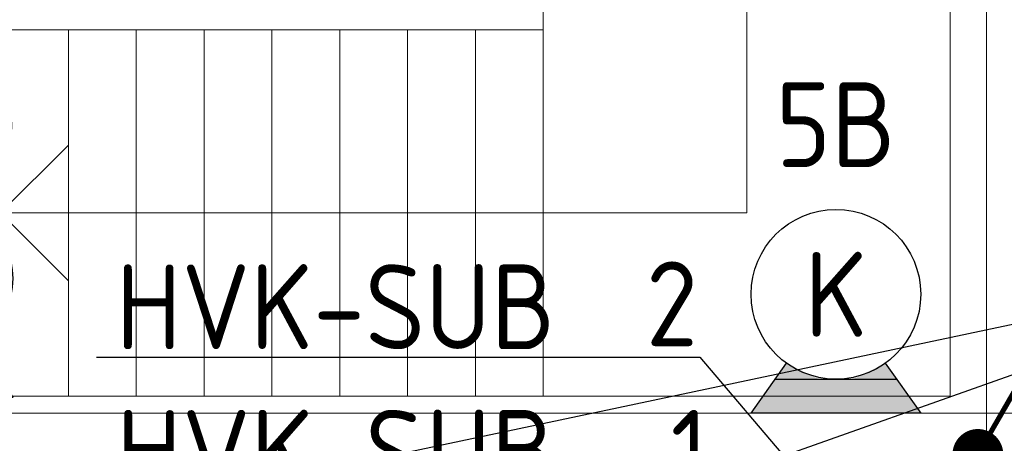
# Model space of a CAD drawing. Header units: millimetres. Extents: x -39149 to 267781, y -2340 to 58540.
# Tile 171 of 244: x 40362 to 43264, y 12336 to 13585. Entities that reach past the tile are written whole.
import ezdxf
from ezdxf.enums import TextEntityAlignment as Align

# ---------------------------------------------------------------- set-up
doc = ezdxf.new("R2010")
doc.units = ezdxf.units.MM
doc.header["$LTSCALE"] = 100
doc.header["$MEASUREMENT"] = 0
doc.linetypes.add('B0605', pattern=[141, 70, -35, 1, -35])
doc.linetypes.add('B0703', pattern=[93.740001, 62.5, -31.240001])
for name, color, linetype in [('00  Bestaand', 7, 'Continuous'), ('00  Bestaande kolommen', 7, 'Continuous'), ('A Stramien', 7, 'Continuous'), ('AL$1A---_ALGEMEEN', 8, 'Continuous'), ('EL6122--_L', 4, 'Continuous'), ('EL6222--_KRACHT_230', 3, 'Continuous'), ('EL6311--_LICHT_BINNEN', 3, 'Continuous'), ('EL6321--_NOODLICHT_DECEN', 3, 'Continuous'), ('EM6131--bestaand', 7, 'Continuous')]:
    doc.layers.add(name, color=color, linetype=linetype)
doc.styles.add('BURO-018', font='isocp.shx', dxfattribs={"height": 180})
doc.styles.add('BURO-025', font='isocp.shx', dxfattribs={"height": 250})
doc.styles.add('GENERATED_STYLE_3', font='swiss.ttf', dxfattribs={"width": 0.96})

# ---------------------------------------------------------------- blocks, each defined once
blk = doc.blocks.new('Wall_68_7', base_point=(35849.9, 12425))
at = {"layer": '00  Bestaande kolommen', "color": 8, "linetype": 'Continuous', "lineweight": 0}
blk.add_line((43325.1, 12425), (38960.1, 12425), dxfattribs=at)
blk = doc.blocks.new('201123_zuidvleugel links 1_2')
at = {"layer": '00  Bestaand', "color": 8, "linetype": 'Continuous', "lineweight": 0}
for p, q in [((0, 3000), (2650, 3000)), ((2650, 3000), (2650, 0)), ((540, 2400), (2110, 2400)), ((2110, 2400), (2110, 200)), ((1080, 1800), (1570, 1800)), ((1570, 1800), (1570, 0)), ((2650, 1800), (1570, 1800)), ((2650, 1600), (1570, 1600)), ((2650, 1400), (1570, 1400)), ((2650, 1200), (1570, 1200)), ((2650, 1000), (1570, 1000)), ((2650, 800), (1570, 800)), ((2650, 600), (1570, 600)), ((2650, 400), (1570, 400)), ((2110, 200), (1910, 400)), ((1910, 400), (2310, 400)), ((2110, 200), (2310, 400))]:
    blk.add_line(p, q, dxfattribs=at)
at = {"layer": '00  Bestaand', "color": 8, "linetype": 'B0703', "lineweight": 0}
for p, q in [((2650, 1800), (1570, 1800)), ((2650, 1600), (1570, 1600)), ((2650, 1400), (1570, 1400)), ((2650, 1200), (1570, 1200)), ((2650, 1000), (1570, 1000)), ((2650, 800), (1570, 800)), ((2650, 600), (1570, 600)), ((2650, 400), (1570, 400))]:
    blk.add_line(p, q, dxfattribs=at)
blk = doc.blocks.new('Standard grid marker_17')
at = {"layer": 'A Stramien', "color": 8, "linetype": 'B0605', "lineweight": 0}
blk.add_line((4000, 0), (46394.8, 0), dxfattribs=at)
at = {"layer": 'A Stramien', "color": 4, "lineweight": 0, "style": 'GENERATED_STYLE_3'}
blk.add_attdef('AC_MARKERTEXT_1', text='', height=100, rotation=90, dxfattribs=at).set_placement((-20, -52.3), align=Align.BOTTOM_LEFT)
blk = doc.blocks.new('E00002')
at = {"layer": 'AL$1A---_ALGEMEEN', "color": 0, "linetype": 'Continuous'}
for p, q in [((-2.5, 0), (-1.453, 1.466)), ((1.453, 1.466), (2.5, 0)), ((-1.786, 1), (1.786, 1)), ((2.5, 0), (-2.5, 0))]:
    blk.add_line(p, q, dxfattribs=at)
for points in [[(-1.453, 1.466), (-0.5, 1), (-1.786, 1)], [(1.453, 1.466), (0.5, 1), (1.786, 1)], [(-1.786, 1), (1.786, 1), (-2.5, 0), (2.5, 0)]]:
    blk.add_solid(points, dxfattribs=at)
blk = doc.blocks.new('1115B3-WA2')
at = {"layer": 'AL$1A---_ALGEMEEN', "color": 0, "linetype": 'Continuous'}
blk.add_circle((0, 3.5), 2.5, dxfattribs=at)
at = {"layer": 'AL$1A---_ALGEMEEN', "color": 0, "linetype": 'Continuous', "zscale": 100}
blk.add_blockref('E00002', (0, 0), dxfattribs=at)
at = {"layer": 'AL$1A---_ALGEMEEN', "color": 0, "linetype": 'Continuous', "style": 'BURO-018'}
for tag, p in [('CIRCUIT', (0, 8.5)), ('PANEL', (0, 8.5)), ('SUBCIRCUIT', (4.5, 8.5)), ('LIGHTFIXTURECODE', (0, 3.5)), ('SWITCHCODE', (4.5, 2.5))]:
    blk.add_attdef(tag, text='', height=1.8, dxfattribs=at).set_placement(p, align=Align.MIDDLE)
blk = doc.blocks.new('111304')
at = {"color": 0, "linetype": 'Continuous'}
for p, q in [((-1.5, 4.5), (1.5, 4.5)), ((0, 1), (0, 4.5))]:
    blk.add_line(p, q, dxfattribs=at)
blk.add_arc((0, 6), 1.5, 180, 0, dxfattribs=at)
at = {"color": 0, "linetype": 'Continuous', "style": 'BURO-018'}
for tag, p in [('PANEL', (0, 11.5)), ('CIRCUIT', (0, 8.5)), ('SUBCIRCUIT', (4.5, 8.5))]:
    blk.add_attdef(tag, text='', height=1.8, dxfattribs=at).set_placement(p, align=Align.MIDDLE)
at = {"color": 0, "linetype": 'Continuous', "style": 'BURO-018', "flags": 1}
for tag, p in [('POWERCODE', (13, 8.5)), ('ARTICLECODE', (0, 0))]:
    blk.add_attdef(tag, text='', height=1.8, dxfattribs=at).set_placement(p, align=Align.MIDDLE)
blk = doc.blocks.new('P6122003')
at = {"linetype": 'Continuous'}
for points in [[(7.5, 12.99, 0, 1.5, 0), (5.25, 9.093, 1.5, 1.5, 0)], [(-7.5, -12.99, 0, 1.5, 0), (-5.25, -9.093, 1.5, 1.5, 0)]]:
    blk.add_lwpolyline(points, format="xyseb", dxfattribs=at)
at = {"linetype": 'Continuous', "const_width": 0.15}
for points in [[(0, 0), (6.794, 11.768)], [(-6.794, -11.768), (0, 0)]]:
    blk.add_lwpolyline(points, dxfattribs=at)
at = {"const_width": 0.75}
blk.add_lwpolyline([(-0.375, 0, 1), (0.375, 0, 1)], format="xyb", close=True, dxfattribs=at)

msp = doc.modelspace()

# ---------------------------------------------------------------- linework, layer by layer
at = {"layer": 'EL6222--_KRACHT_230'}
for p, q in [((40587.8, 12590), (42367, 12590)), ((42367, 12590), (42694.8, 12204.4))]:
    msp.add_line(p, q, dxfattribs=at)
at = {"layer": 'EM6131--bestaand', "linetype": 'Continuous'}
for q in [(40086.5, 12010.4), (41796.5, 12010.4)]:
    msp.add_line((44328, 12905.7), q, dxfattribs=at)

# ---------------------------------------------------------------- block references
at = {"layer": '00  Bestaand', "color": 1, "linetype": 'Continuous', "lineweight": 0, "zscale": 1000, "rotation": 270}
msp.add_blockref('201123_zuidvleugel links 1_2', (40105, 15125), dxfattribs=at)
at = {"layer": '00  Bestaande kolommen', "color": 1, "lineweight": 0}
msp.add_blockref('Wall_68_7', (35849.9, 12425), dxfattribs=at)
at = {"layer": 'A Stramien', "color": 1, "linetype": 'Continuous', "lineweight": 0, "zscale": 1000, "rotation": 270}
msp.add_blockref('Standard grid marker_17', (43211.5, 48900), dxfattribs=at)
at = {"layer": 'EL6122--_L', "xscale": 100, "yscale": 100, "zscale": 100}
msp.add_blockref('P6122003', (43186.5, 12303.3), dxfattribs=at)
at = {"layer": 'EL6222--_KRACHT_230', "linetype": 'Continuous'}
ref = msp.add_blockref('111304', (42701.8, 12238.8), dxfattribs=dict(at, xscale=100, yscale=100, zscale=100, rotation=180))
ref.add_attrib('CIRCUIT', '2', dxfattribs={"layer": '0', "linetype": 'ByBlock', "height": 250, "style": 'BURO-025'}).set_placement((42284.5, 12747.1), align=Align.MIDDLE)
ref.add_attrib('PANEL', 'HVK-SUB', dxfattribs={"layer": '0', "linetype": 'ByBlock', "height": 250, "style": 'BURO-025'}).set_placement((41293.2, 12739.1), align=Align.MIDDLE)
ref = msp.add_blockref('111304', (41794.3, 12238.8), dxfattribs=dict(at, xscale=100, yscale=100, zscale=100, rotation=180))
ref.add_attrib('CIRCUIT', '1', dxfattribs={"layer": '0', "linetype": 'ByBlock', "height": 250, "style": 'BURO-025'}).set_placement((42336.7, 12309.7), align=Align.MIDDLE)
ref.add_attrib('PANEL', 'HVK-SUB', dxfattribs={"layer": '0', "linetype": 'ByBlock', "height": 250, "style": 'BURO-025'}).set_placement((41294.3, 12310.2), align=Align.MIDDLE)
at = {"layer": 'EL6311--_LICHT_BINNEN', "linetype": 'Continuous'}
ref = msp.add_blockref('1115B3-WA2', (42768, 12425.4), dxfattribs=dict(at, xscale=100, yscale=100, zscale=100))
ref.add_attrib('CIRCUIT', '5B', dxfattribs={"layer": '0', "linetype": 'ByBlock', "height": 250, "style": 'BURO-025'}).set_placement((42768, 13275.4), align=Align.MIDDLE)
ref.add_attrib('LIGHTFIXTURECODE', 'K', dxfattribs={"layer": '0', "linetype": 'ByBlock', "height": 250, "style": 'BURO-025'}).set_placement((42768, 12775.4), align=Align.MIDDLE)
at = {"layer": 'EL6321--_NOODLICHT_DECEN', "linetype": 'Continuous'}
ref = msp.add_blockref('1115B3-WA2', (40091.9, 12472.2), dxfattribs=dict(at, xscale=-100, yscale=100, zscale=100))
ref.add_attrib('CIRCUIT', 'N2B', dxfattribs={"layer": '0', "linetype": 'ByBlock', "height": 250, "style": 'BURO-025'}).set_placement((40091.9, 13322.2), align=Align.MIDDLE)
ref.add_attrib('LIGHTFIXTURECODE', 'K', dxfattribs={"layer": '0', "linetype": 'ByBlock', "height": 250, "style": 'BURO-025'}).set_placement((39566.9, 12822.2), align=Align.MIDDLE)

doc.saveas('drawing.dxf')
